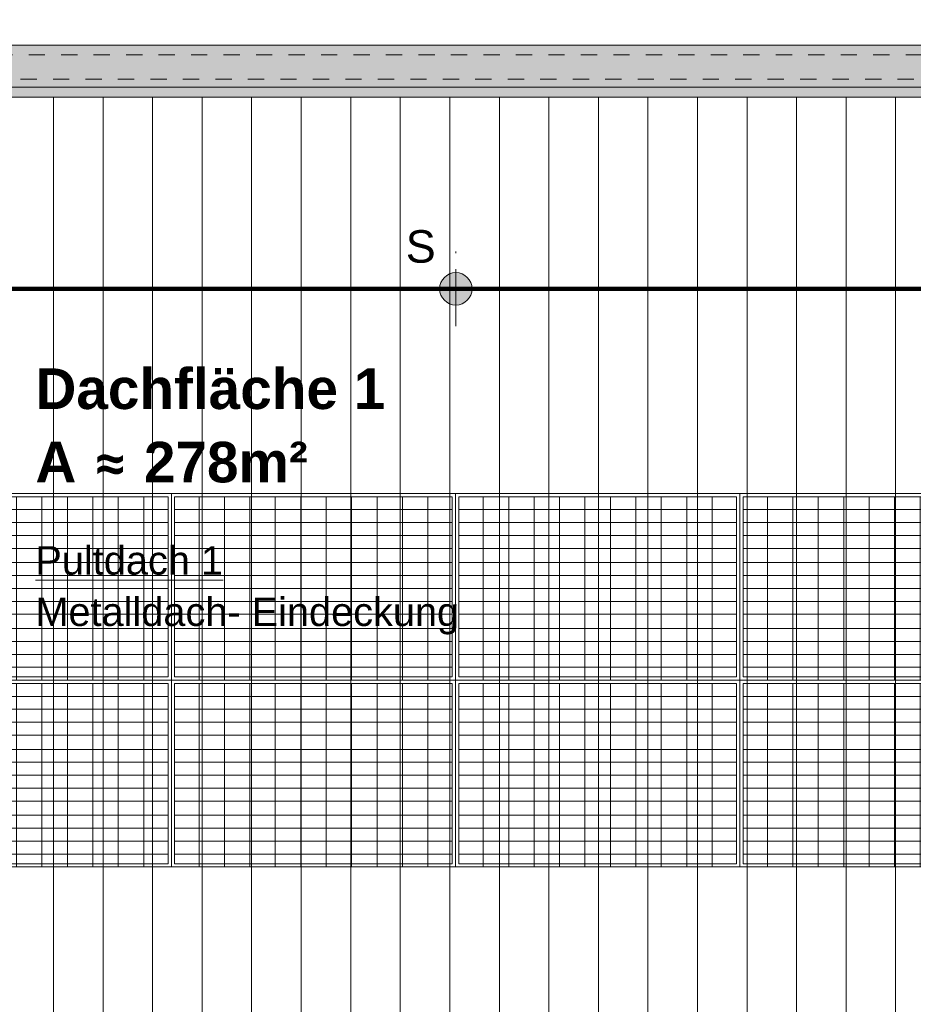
# Model space of a CAD drawing. Header units: metres. Extents: x 1308.3 to 1399.2, y -42.5 to -7.5.
# Tile 14 of 22: x 1349.4 to 1354.9, y -21.5 to -15.5. Entities that reach past the tile are written whole.
import ezdxf

# ---------------------------------------------------------------- set-up
doc = ezdxf.new("R2010")
doc.units = ezdxf.units.M
doc.header["$PDMODE"] = 65
for name, pattern in [('AUSGEZOGEN', [0]), ('STRICHPUNKT2_S5', [0.5, 0.35, -0.05, 0.05, -0.05]), ('VERDECKT2_S2', [0.15, 0.1, -0.05])]:
    doc.linetypes.add(name, pattern=pattern)
for name, color, linetype, lineweight in [('XR$2$Ansicht', 1, 'AUSGEZOGEN', 50), ('XR$2$Türen', 3, 'AUSGEZOGEN', 18), ('XR$3$Beschriften', 4, 'AUSGEZOGEN', 13), ('XR$3$Text 1_100', 3, 'AUSGEZOGEN', 18), ('XR$4$Ansicht', 1, 'AUSGEZOGEN', 50), ('XR$4$Möblierung', 4, 'AUSGEZOGEN', 13), ('XR$5$Allgemein', 4, 'AUSGEZOGEN', 13), ('XR$5$Dach', 3, 'AUSGEZOGEN', 18), ('XR$5$Maßlinie 1_50', 7, 'AUSGEZOGEN', 25), ('XR$6$Text 1_10', 4, 'AUSGEZOGEN', 13), ('XR$6$Unterzug', 3, 'STRICHPUNKT2_S5', 18)]:
    doc.layers.add(name, color=color, linetype=linetype, lineweight=lineweight)
doc.styles.add('ARIAL', font='arial.ttf')
doc.dimstyles.new('DIMSTYLE_7', dxfattribs={"dimtxt": 0.15, "dimasz": 0.03, "dimexe": 0, "dimexo": 0, "dimgap": 0.075, "dimtad": 2, "dimrnd": 0.005, "dimzin": 4, "dimdsep": 46, "dimtxsty": 'ARIAL', "dimblk1": 'ALL_ML_STRICH', "dimblk2": 'ALL_ML_STRICH', "dimsah": 1, "dimcen": 0, "dimclrd": 3, "dimclre": 3, "dimclrt": 3, "dimadec": 0, "dimazin": 0, "dimtfac": 1, "dimtdec": 0, "dimtix": 1, "dimtmove": 2, "dimatfit": 3, "dimfxl": 0, "dimtzin": 0, "dimlwd": 0, "dimlwe": 25, "dimarcsym": 0})

# ---------------------------------------------------------------- blocks, each defined once
blk = doc.blocks.new('COMPLEXOBJECT_37')
at = {"layer": 'XR$5$Allgemein', "color": 52, "linetype": 'AUSGEZOGEN', "lineweight": 13, "transparency": 33554687}
for p, q in [((1348.5686, -18.3896), (1348.5686, -18.7953)), ((1350.2786, -18.3896), (1348.5686, -18.3896)), ((1348.7189, -18.3896), (1348.7189, -18.7953)), ((1348.8755, -18.3896), (1348.8755, -18.7953)), ((1349.0321, -18.3896), (1349.0321, -18.7953)), ((1349.1887, -18.3896), (1349.1887, -18.7953)), ((1349.3453, -18.3896), (1349.3453, -18.7953)), ((1349.5019, -18.3896), (1349.5019, -18.7953)), ((1349.6585, -18.3896), (1349.6585, -18.7953)), ((1349.8151, -18.3896), (1349.8151, -18.7953)), ((1349.9717, -18.3896), (1349.9717, -18.7953)), ((1350.1283, -18.3896), (1350.1283, -18.7953)), ((1350.2786, -18.3896), (1350.2786, -18.7953)), ((1350.2786, -18.469), (1348.5686, -18.469)), ((1350.2786, -18.5485), (1348.5686, -18.5485)), ((1350.2786, -18.6279), (1348.5686, -18.6279)), ((1350.2786, -18.7074), (1348.5686, -18.7074)), ((1350.2786, -18.7953), (1348.5686, -18.7953)), ((1348.5686, -18.7953), (1348.5686, -19.201)), ((1350.2786, -18.7953), (1348.5686, -18.7953)), ((1348.7189, -18.7953), (1348.7189, -19.201)), ((1348.8755, -18.7953), (1348.8755, -19.201)), ((1349.0321, -18.7953), (1349.0321, -19.201)), ((1349.1887, -18.7953), (1349.1887, -19.201)), ((1349.3453, -18.7953), (1349.3453, -19.201)), ((1349.5019, -18.7953), (1349.5019, -19.201)), ((1349.6585, -18.7953), (1349.6585, -19.201)), ((1349.8151, -18.7953), (1349.8151, -19.201)), ((1349.9717, -18.7953), (1349.9717, -19.201)), ((1350.1283, -18.7953), (1350.1283, -19.201)), ((1350.2786, -18.7953), (1350.2786, -19.201)), ((1350.2786, -18.8748), (1348.5686, -18.8748)), ((1350.2786, -18.9542), (1348.5686, -18.9542)), ((1350.2786, -19.0337), (1348.5686, -19.0337)), ((1350.2786, -19.1131), (1348.5686, -19.1131)), ((1350.2786, -19.201), (1348.5686, -19.201)), ((1350.2786, -19.201), (1348.5686, -19.201)), ((1348.5686, -19.201), (1348.5686, -19.4989)), ((1348.7189, -19.201), (1348.7189, -19.5189)), ((1348.8755, -19.201), (1348.8755, -19.5189)), ((1349.0321, -19.201), (1349.0321, -19.5189)), ((1349.1887, -19.201), (1349.1887, -19.5189)), ((1349.3453, -19.201), (1349.3453, -19.5189)), ((1349.5019, -19.201), (1349.5019, -19.5189)), ((1349.6585, -19.201), (1349.6585, -19.5189)), ((1349.8151, -19.201), (1349.8151, -19.5189)), ((1349.9717, -19.201), (1349.9717, -19.5189)), ((1350.1283, -19.201), (1350.1283, -19.5189)), ((1350.2786, -19.201), (1350.2786, -19.4989)), ((1350.2786, -19.2805), (1348.5686, -19.2805)), ((1350.2786, -19.36), (1348.5686, -19.36)), ((1350.2786, -19.4394), (1348.5686, -19.4394)), ((1350.2786, -19.4989), (1348.5686, -19.4989))]:
    blk.add_line(p, q, dxfattribs=at)
at = {"layer": 'XR$5$Dach', "color": 4, "linetype": 'AUSGEZOGEN', "lineweight": 13, "transparency": 33554687}
blk.add_lwpolyline([(1348.5486, -18.3689), (1350.2986, -18.3689), (1350.2986, -19.5189), (1348.5486, -19.5189), (1348.5486, -18.3689)], close=True, dxfattribs=at)
blk = doc.blocks.new('COMPLEXOBJECT_38')
at = {"layer": 'XR$5$Allgemein', "color": 52, "linetype": 'AUSGEZOGEN', "lineweight": 13, "transparency": 33554687}
for p, q in [((1350.3186, -18.3896), (1350.3186, -18.7953)), ((1352.0286, -18.3896), (1350.3186, -18.3896)), ((1350.4689, -18.3896), (1350.4689, -18.7953)), ((1350.6255, -18.3896), (1350.6255, -18.7953)), ((1350.7821, -18.3896), (1350.7821, -18.7953)), ((1350.9387, -18.3896), (1350.9387, -18.7953)), ((1351.0953, -18.3896), (1351.0953, -18.7953)), ((1351.2519, -18.3896), (1351.2519, -18.7953)), ((1351.4085, -18.3896), (1351.4085, -18.7953)), ((1351.5651, -18.3896), (1351.5651, -18.7953)), ((1351.7217, -18.3896), (1351.7217, -18.7953)), ((1351.8783, -18.3896), (1351.8783, -18.7953)), ((1352.0286, -18.3896), (1352.0286, -18.7953)), ((1352.0286, -18.469), (1350.3186, -18.469)), ((1352.0286, -18.5485), (1350.3186, -18.5485)), ((1352.0286, -18.6279), (1350.3186, -18.6279)), ((1352.0286, -18.7074), (1350.3186, -18.7074)), ((1352.0286, -18.7953), (1350.3186, -18.7953)), ((1350.3186, -18.7953), (1350.3186, -19.201)), ((1352.0286, -18.7953), (1350.3186, -18.7953)), ((1350.4689, -18.7953), (1350.4689, -19.201)), ((1350.6255, -18.7953), (1350.6255, -19.201)), ((1350.7821, -18.7953), (1350.7821, -19.201)), ((1350.9387, -18.7953), (1350.9387, -19.201)), ((1351.0953, -18.7953), (1351.0953, -19.201)), ((1351.2519, -18.7953), (1351.2519, -19.201)), ((1351.4085, -18.7953), (1351.4085, -19.201)), ((1351.5651, -18.7953), (1351.5651, -19.201)), ((1351.7217, -18.7953), (1351.7217, -19.201)), ((1351.8783, -18.7953), (1351.8783, -19.201)), ((1352.0286, -18.7953), (1352.0286, -19.201)), ((1352.0286, -18.8748), (1350.3186, -18.8748)), ((1352.0286, -18.9542), (1350.3186, -18.9542)), ((1352.0286, -19.0337), (1350.3186, -19.0337)), ((1352.0286, -19.1131), (1350.3186, -19.1131)), ((1352.0286, -19.201), (1350.3186, -19.201)), ((1352.0286, -19.201), (1350.3186, -19.201)), ((1350.3186, -19.201), (1350.3186, -19.4989)), ((1350.4689, -19.201), (1350.4689, -19.5189)), ((1350.6255, -19.201), (1350.6255, -19.5189)), ((1350.7821, -19.201), (1350.7821, -19.5189)), ((1350.9387, -19.201), (1350.9387, -19.5189)), ((1351.0953, -19.201), (1351.0953, -19.5189)), ((1351.2519, -19.201), (1351.2519, -19.5189)), ((1351.4085, -19.201), (1351.4085, -19.5189)), ((1351.5651, -19.201), (1351.5651, -19.5189)), ((1351.7217, -19.201), (1351.7217, -19.5189)), ((1351.8783, -19.201), (1351.8783, -19.5189)), ((1352.0286, -19.201), (1352.0286, -19.4989)), ((1352.0286, -19.2805), (1350.3186, -19.2805)), ((1352.0286, -19.36), (1350.3186, -19.36)), ((1352.0286, -19.4394), (1350.3186, -19.4394)), ((1352.0286, -19.4989), (1350.3186, -19.4989))]:
    blk.add_line(p, q, dxfattribs=at)
at = {"layer": 'XR$5$Dach', "color": 4, "linetype": 'AUSGEZOGEN', "lineweight": 13, "transparency": 33554687}
blk.add_lwpolyline([(1350.2986, -18.3689), (1352.0486, -18.3689), (1352.0486, -19.5189), (1350.2986, -19.5189), (1350.2986, -18.3689)], close=True, dxfattribs=at)
blk = doc.blocks.new('COMPLEXOBJECT_39')
at = {"layer": 'XR$5$Allgemein', "color": 52, "linetype": 'AUSGEZOGEN', "lineweight": 13, "transparency": 33554687}
for p, q in [((1348.5686, -19.5396), (1348.5686, -19.9453)), ((1350.2786, -19.5396), (1348.5686, -19.5396)), ((1348.7189, -19.5396), (1348.7189, -19.9453)), ((1348.8755, -19.5396), (1348.8755, -19.9453)), ((1349.0321, -19.5396), (1349.0321, -19.9453)), ((1349.1887, -19.5396), (1349.1887, -19.9453)), ((1349.3453, -19.5396), (1349.3453, -19.9453)), ((1349.5019, -19.5396), (1349.5019, -19.9453)), ((1349.6585, -19.5396), (1349.6585, -19.9453)), ((1349.8151, -19.5396), (1349.8151, -19.9453)), ((1349.9717, -19.5396), (1349.9717, -19.9453)), ((1350.1283, -19.5396), (1350.1283, -19.9453)), ((1350.2786, -19.5396), (1350.2786, -19.9453)), ((1350.2786, -19.619), (1348.5686, -19.619)), ((1350.2786, -19.6985), (1348.5686, -19.6985)), ((1350.2786, -19.7779), (1348.5686, -19.7779)), ((1350.2786, -19.8574), (1348.5686, -19.8574)), ((1350.2786, -19.9453), (1348.5686, -19.9453)), ((1348.5686, -19.9453), (1348.5686, -20.351)), ((1350.2786, -19.9453), (1348.5686, -19.9453)), ((1348.7189, -19.9453), (1348.7189, -20.351)), ((1348.8755, -19.9453), (1348.8755, -20.351)), ((1349.0321, -19.9453), (1349.0321, -20.351)), ((1349.1887, -19.9453), (1349.1887, -20.351)), ((1349.3453, -19.9453), (1349.3453, -20.351)), ((1349.5019, -19.9453), (1349.5019, -20.351)), ((1349.6585, -19.9453), (1349.6585, -20.351)), ((1349.8151, -19.9453), (1349.8151, -20.351)), ((1349.9717, -19.9453), (1349.9717, -20.351)), ((1350.1283, -19.9453), (1350.1283, -20.351)), ((1350.2786, -19.9453), (1350.2786, -20.351)), ((1350.2786, -20.0248), (1348.5686, -20.0248)), ((1350.2786, -20.1042), (1348.5686, -20.1042)), ((1350.2786, -20.1837), (1348.5686, -20.1837)), ((1350.2786, -20.2631), (1348.5686, -20.2631)), ((1350.2786, -20.351), (1348.5686, -20.351)), ((1350.2786, -20.351), (1348.5686, -20.351)), ((1348.5686, -20.351), (1348.5686, -20.6489)), ((1348.7189, -20.351), (1348.7189, -20.6689)), ((1348.8755, -20.351), (1348.8755, -20.6689)), ((1349.0321, -20.351), (1349.0321, -20.6689)), ((1349.1887, -20.351), (1349.1887, -20.6689)), ((1349.3453, -20.351), (1349.3453, -20.6689)), ((1349.5019, -20.351), (1349.5019, -20.6689)), ((1349.6585, -20.351), (1349.6585, -20.6689)), ((1349.8151, -20.351), (1349.8151, -20.6689)), ((1349.9717, -20.351), (1349.9717, -20.6689)), ((1350.1283, -20.351), (1350.1283, -20.6689)), ((1350.2786, -20.351), (1350.2786, -20.6489)), ((1350.2786, -20.4305), (1348.5686, -20.4305)), ((1350.2786, -20.51), (1348.5686, -20.51)), ((1350.2786, -20.5894), (1348.5686, -20.5894)), ((1350.2786, -20.6489), (1348.5686, -20.6489))]:
    blk.add_line(p, q, dxfattribs=at)
at = {"layer": 'XR$5$Dach', "color": 4, "linetype": 'AUSGEZOGEN', "lineweight": 13, "transparency": 33554687}
blk.add_lwpolyline([(1348.5486, -19.5189), (1350.2986, -19.5189), (1350.2986, -20.6689), (1348.5486, -20.6689), (1348.5486, -19.5189)], close=True, dxfattribs=at)
blk = doc.blocks.new('COMPLEXOBJECT_40')
at = {"layer": 'XR$5$Allgemein', "color": 52, "linetype": 'AUSGEZOGEN', "lineweight": 13, "transparency": 33554687}
for p, q in [((1350.3186, -19.5396), (1350.3186, -19.9453)), ((1352.0286, -19.5396), (1350.3186, -19.5396)), ((1350.4689, -19.5396), (1350.4689, -19.9453)), ((1350.6255, -19.5396), (1350.6255, -19.9453)), ((1350.7821, -19.5396), (1350.7821, -19.9453)), ((1350.9387, -19.5396), (1350.9387, -19.9453)), ((1351.0953, -19.5396), (1351.0953, -19.9453)), ((1351.2519, -19.5396), (1351.2519, -19.9453)), ((1351.4085, -19.5396), (1351.4085, -19.9453)), ((1351.5651, -19.5396), (1351.5651, -19.9453)), ((1351.7217, -19.5396), (1351.7217, -19.9453)), ((1351.8783, -19.5396), (1351.8783, -19.9453)), ((1352.0286, -19.5396), (1352.0286, -19.9453)), ((1352.0286, -19.619), (1350.3186, -19.619)), ((1352.0286, -19.6985), (1350.3186, -19.6985)), ((1352.0286, -19.7779), (1350.3186, -19.7779)), ((1352.0286, -19.8574), (1350.3186, -19.8574)), ((1352.0286, -19.9453), (1350.3186, -19.9453)), ((1350.3186, -19.9453), (1350.3186, -20.351)), ((1352.0286, -19.9453), (1350.3186, -19.9453)), ((1350.4689, -19.9453), (1350.4689, -20.351)), ((1350.6255, -19.9453), (1350.6255, -20.351)), ((1350.7821, -19.9453), (1350.7821, -20.351)), ((1350.9387, -19.9453), (1350.9387, -20.351)), ((1351.0953, -19.9453), (1351.0953, -20.351)), ((1351.2519, -19.9453), (1351.2519, -20.351)), ((1351.4085, -19.9453), (1351.4085, -20.351)), ((1351.5651, -19.9453), (1351.5651, -20.351)), ((1351.7217, -19.9453), (1351.7217, -20.351)), ((1351.8783, -19.9453), (1351.8783, -20.351)), ((1352.0286, -19.9453), (1352.0286, -20.351)), ((1352.0286, -20.0248), (1350.3186, -20.0248)), ((1352.0286, -20.1042), (1350.3186, -20.1042)), ((1352.0286, -20.1837), (1350.3186, -20.1837)), ((1352.0286, -20.2631), (1350.3186, -20.2631)), ((1352.0286, -20.351), (1350.3186, -20.351)), ((1352.0286, -20.351), (1350.3186, -20.351)), ((1350.3186, -20.351), (1350.3186, -20.6489)), ((1350.4689, -20.351), (1350.4689, -20.6689)), ((1350.6255, -20.351), (1350.6255, -20.6689)), ((1350.7821, -20.351), (1350.7821, -20.6689)), ((1350.9387, -20.351), (1350.9387, -20.6689)), ((1351.0953, -20.351), (1351.0953, -20.6689)), ((1351.2519, -20.351), (1351.2519, -20.6689)), ((1351.4085, -20.351), (1351.4085, -20.6689)), ((1351.5651, -20.351), (1351.5651, -20.6689)), ((1351.7217, -20.351), (1351.7217, -20.6689)), ((1351.8783, -20.351), (1351.8783, -20.6689)), ((1352.0286, -20.351), (1352.0286, -20.6489)), ((1352.0286, -20.4305), (1350.3186, -20.4305)), ((1352.0286, -20.51), (1350.3186, -20.51)), ((1352.0286, -20.5894), (1350.3186, -20.5894)), ((1352.0286, -20.6489), (1350.3186, -20.6489))]:
    blk.add_line(p, q, dxfattribs=at)
at = {"layer": 'XR$5$Dach', "color": 4, "linetype": 'AUSGEZOGEN', "lineweight": 13, "transparency": 33554687}
blk.add_lwpolyline([(1350.2986, -19.5189), (1352.0486, -19.5189), (1352.0486, -20.6689), (1350.2986, -20.6689), (1350.2986, -19.5189)], close=True, dxfattribs=at)
blk = doc.blocks.new('COMPLEXOBJECT_41')
at = {"layer": 'XR$5$Allgemein', "color": 52, "linetype": 'AUSGEZOGEN', "lineweight": 13, "transparency": 33554687}
for p, q in [((1352.0686, -18.3896), (1352.0686, -18.7953)), ((1353.7786, -18.3896), (1352.0686, -18.3896)), ((1352.2189, -18.3896), (1352.2189, -18.7953)), ((1352.3755, -18.3896), (1352.3755, -18.7953)), ((1352.5321, -18.3896), (1352.5321, -18.7953)), ((1352.6887, -18.3896), (1352.6887, -18.7953)), ((1352.8453, -18.3896), (1352.8453, -18.7953)), ((1353.0019, -18.3896), (1353.0019, -18.7953)), ((1353.1585, -18.3896), (1353.1585, -18.7953)), ((1353.3151, -18.3896), (1353.3151, -18.7953)), ((1353.4717, -18.3896), (1353.4717, -18.7953)), ((1353.6283, -18.3896), (1353.6283, -18.7953)), ((1353.7786, -18.3896), (1353.7786, -18.7953)), ((1353.7786, -18.469), (1352.0686, -18.469)), ((1353.7786, -18.5485), (1352.0686, -18.5485)), ((1353.7786, -18.6279), (1352.0686, -18.6279)), ((1353.7786, -18.7074), (1352.0686, -18.7074)), ((1353.7786, -18.7953), (1352.0686, -18.7953)), ((1352.0686, -18.7953), (1352.0686, -19.201)), ((1353.7786, -18.7953), (1352.0686, -18.7953)), ((1352.2189, -18.7953), (1352.2189, -19.201)), ((1352.3755, -18.7953), (1352.3755, -19.201)), ((1352.5321, -18.7953), (1352.5321, -19.201)), ((1352.6887, -18.7953), (1352.6887, -19.201)), ((1352.8453, -18.7953), (1352.8453, -19.201)), ((1353.0019, -18.7953), (1353.0019, -19.201)), ((1353.1585, -18.7953), (1353.1585, -19.201)), ((1353.3151, -18.7953), (1353.3151, -19.201)), ((1353.4717, -18.7953), (1353.4717, -19.201)), ((1353.6283, -18.7953), (1353.6283, -19.201)), ((1353.7786, -18.7953), (1353.7786, -19.201)), ((1353.7786, -18.8748), (1352.0686, -18.8748)), ((1353.7786, -18.9542), (1352.0686, -18.9542)), ((1353.7786, -19.0337), (1352.0686, -19.0337)), ((1353.7786, -19.1131), (1352.0686, -19.1131)), ((1353.7786, -19.201), (1352.0686, -19.201)), ((1353.7786, -19.201), (1352.0686, -19.201)), ((1352.0686, -19.201), (1352.0686, -19.4989)), ((1352.2189, -19.201), (1352.2189, -19.5189)), ((1352.3755, -19.201), (1352.3755, -19.5189)), ((1352.5321, -19.201), (1352.5321, -19.5189)), ((1352.6887, -19.201), (1352.6887, -19.5189)), ((1352.8453, -19.201), (1352.8453, -19.5189)), ((1353.0019, -19.201), (1353.0019, -19.5189)), ((1353.1585, -19.201), (1353.1585, -19.5189)), ((1353.3151, -19.201), (1353.3151, -19.5189)), ((1353.4717, -19.201), (1353.4717, -19.5189)), ((1353.6283, -19.201), (1353.6283, -19.5189)), ((1353.7786, -19.201), (1353.7786, -19.4989)), ((1353.7786, -19.2805), (1352.0686, -19.2805)), ((1353.7786, -19.36), (1352.0686, -19.36)), ((1353.7786, -19.4394), (1352.0686, -19.4394)), ((1353.7786, -19.4989), (1352.0686, -19.4989))]:
    blk.add_line(p, q, dxfattribs=at)
at = {"layer": 'XR$5$Dach', "color": 4, "linetype": 'AUSGEZOGEN', "lineweight": 13, "transparency": 33554687}
blk.add_lwpolyline([(1352.0486, -18.3689), (1353.7986, -18.3689), (1353.7986, -19.5189), (1352.0486, -19.5189), (1352.0486, -18.3689)], close=True, dxfattribs=at)
blk = doc.blocks.new('COMPLEXOBJECT_42')
at = {"layer": 'XR$5$Allgemein', "color": 52, "linetype": 'AUSGEZOGEN', "lineweight": 13, "transparency": 33554687}
for p, q in [((1353.8186, -18.3896), (1353.8186, -18.7953)), ((1355.5286, -18.3896), (1353.8186, -18.3896)), ((1353.9689, -18.3896), (1353.9689, -18.7953)), ((1354.1255, -18.3896), (1354.1255, -18.7953)), ((1354.2821, -18.3896), (1354.2821, -18.7953)), ((1354.4387, -18.3896), (1354.4387, -18.7953)), ((1354.5953, -18.3896), (1354.5953, -18.7953)), ((1354.7519, -18.3896), (1354.7519, -18.7953)), ((1354.9085, -18.3896), (1354.9085, -18.7953)), ((1355.0651, -18.3896), (1355.0651, -18.7953)), ((1355.2217, -18.3896), (1355.2217, -18.7953)), ((1355.3783, -18.3896), (1355.3783, -18.7953)), ((1355.5286, -18.3896), (1355.5286, -18.7953)), ((1355.5286, -18.469), (1353.8186, -18.469)), ((1355.5286, -18.5485), (1353.8186, -18.5485)), ((1355.5286, -18.6279), (1353.8186, -18.6279)), ((1355.5286, -18.7074), (1353.8186, -18.7074)), ((1355.5286, -18.7953), (1353.8186, -18.7953)), ((1353.8186, -18.7953), (1353.8186, -19.201)), ((1355.5286, -18.7953), (1353.8186, -18.7953)), ((1353.9689, -18.7953), (1353.9689, -19.201)), ((1354.1255, -18.7953), (1354.1255, -19.201)), ((1354.2821, -18.7953), (1354.2821, -19.201)), ((1354.4387, -18.7953), (1354.4387, -19.201)), ((1354.5953, -18.7953), (1354.5953, -19.201)), ((1354.7519, -18.7953), (1354.7519, -19.201)), ((1354.9085, -18.7953), (1354.9085, -19.201)), ((1355.0651, -18.7953), (1355.0651, -19.201)), ((1355.2217, -18.7953), (1355.2217, -19.201)), ((1355.3783, -18.7953), (1355.3783, -19.201)), ((1355.5286, -18.7953), (1355.5286, -19.201)), ((1355.5286, -18.8748), (1353.8186, -18.8748)), ((1355.5286, -18.9542), (1353.8186, -18.9542)), ((1355.5286, -19.0337), (1353.8186, -19.0337)), ((1355.5286, -19.1131), (1353.8186, -19.1131)), ((1355.5286, -19.201), (1353.8186, -19.201)), ((1355.5286, -19.201), (1353.8186, -19.201)), ((1353.8186, -19.201), (1353.8186, -19.4989)), ((1353.9689, -19.201), (1353.9689, -19.5189)), ((1354.1255, -19.201), (1354.1255, -19.5189)), ((1354.2821, -19.201), (1354.2821, -19.5189)), ((1354.4387, -19.201), (1354.4387, -19.5189)), ((1354.5953, -19.201), (1354.5953, -19.5189)), ((1354.7519, -19.201), (1354.7519, -19.5189)), ((1354.9085, -19.201), (1354.9085, -19.5189)), ((1355.0651, -19.201), (1355.0651, -19.5189)), ((1355.2217, -19.201), (1355.2217, -19.5189)), ((1355.3783, -19.201), (1355.3783, -19.5189)), ((1355.5286, -19.201), (1355.5286, -19.4989)), ((1355.5286, -19.2805), (1353.8186, -19.2805)), ((1355.5286, -19.36), (1353.8186, -19.36)), ((1355.5286, -19.4394), (1353.8186, -19.4394)), ((1355.5286, -19.4989), (1353.8186, -19.4989))]:
    blk.add_line(p, q, dxfattribs=at)
at = {"layer": 'XR$5$Dach', "color": 4, "linetype": 'AUSGEZOGEN', "lineweight": 13, "transparency": 33554687}
blk.add_lwpolyline([(1353.7986, -18.3689), (1355.5486, -18.3689), (1355.5486, -19.5189), (1353.7986, -19.5189), (1353.7986, -18.3689)], close=True, dxfattribs=at)
blk = doc.blocks.new('COMPLEXOBJECT_43')
at = {"layer": 'XR$5$Allgemein', "color": 52, "linetype": 'AUSGEZOGEN', "lineweight": 13, "transparency": 33554687}
for p, q in [((1352.0686, -19.5396), (1352.0686, -19.9453)), ((1353.7786, -19.5396), (1352.0686, -19.5396)), ((1352.2189, -19.5396), (1352.2189, -19.9453)), ((1352.3755, -19.5396), (1352.3755, -19.9453)), ((1352.5321, -19.5396), (1352.5321, -19.9453)), ((1352.6887, -19.5396), (1352.6887, -19.9453)), ((1352.8453, -19.5396), (1352.8453, -19.9453)), ((1353.0019, -19.5396), (1353.0019, -19.9453)), ((1353.1585, -19.5396), (1353.1585, -19.9453)), ((1353.3151, -19.5396), (1353.3151, -19.9453)), ((1353.4717, -19.5396), (1353.4717, -19.9453)), ((1353.6283, -19.5396), (1353.6283, -19.9453)), ((1353.7786, -19.5396), (1353.7786, -19.9453)), ((1353.7786, -19.619), (1352.0686, -19.619)), ((1353.7786, -19.6985), (1352.0686, -19.6985)), ((1353.7786, -19.7779), (1352.0686, -19.7779)), ((1353.7786, -19.8574), (1352.0686, -19.8574)), ((1353.7786, -19.9453), (1352.0686, -19.9453)), ((1352.0686, -19.9453), (1352.0686, -20.351)), ((1353.7786, -19.9453), (1352.0686, -19.9453)), ((1352.2189, -19.9453), (1352.2189, -20.351)), ((1352.3755, -19.9453), (1352.3755, -20.351)), ((1352.5321, -19.9453), (1352.5321, -20.351)), ((1352.6887, -19.9453), (1352.6887, -20.351)), ((1352.8453, -19.9453), (1352.8453, -20.351)), ((1353.0019, -19.9453), (1353.0019, -20.351)), ((1353.1585, -19.9453), (1353.1585, -20.351)), ((1353.3151, -19.9453), (1353.3151, -20.351)), ((1353.4717, -19.9453), (1353.4717, -20.351)), ((1353.6283, -19.9453), (1353.6283, -20.351)), ((1353.7786, -19.9453), (1353.7786, -20.351)), ((1353.7786, -20.0248), (1352.0686, -20.0248)), ((1353.7786, -20.1042), (1352.0686, -20.1042)), ((1353.7786, -20.1837), (1352.0686, -20.1837)), ((1353.7786, -20.2631), (1352.0686, -20.2631)), ((1353.7786, -20.351), (1352.0686, -20.351)), ((1353.7786, -20.351), (1352.0686, -20.351)), ((1352.0686, -20.351), (1352.0686, -20.6489)), ((1352.2189, -20.351), (1352.2189, -20.6689)), ((1352.3755, -20.351), (1352.3755, -20.6689)), ((1352.5321, -20.351), (1352.5321, -20.6689)), ((1352.6887, -20.351), (1352.6887, -20.6689)), ((1352.8453, -20.351), (1352.8453, -20.6689)), ((1353.0019, -20.351), (1353.0019, -20.6689)), ((1353.1585, -20.351), (1353.1585, -20.6689)), ((1353.3151, -20.351), (1353.3151, -20.6689)), ((1353.4717, -20.351), (1353.4717, -20.6689)), ((1353.6283, -20.351), (1353.6283, -20.6689)), ((1353.7786, -20.351), (1353.7786, -20.6489)), ((1353.7786, -20.4305), (1352.0686, -20.4305)), ((1353.7786, -20.51), (1352.0686, -20.51)), ((1353.7786, -20.5894), (1352.0686, -20.5894)), ((1353.7786, -20.6489), (1352.0686, -20.6489))]:
    blk.add_line(p, q, dxfattribs=at)
at = {"layer": 'XR$5$Dach', "color": 4, "linetype": 'AUSGEZOGEN', "lineweight": 13, "transparency": 33554687}
blk.add_lwpolyline([(1352.0486, -19.5189), (1353.7986, -19.5189), (1353.7986, -20.6689), (1352.0486, -20.6689), (1352.0486, -19.5189)], close=True, dxfattribs=at)
blk = doc.blocks.new('COMPLEXOBJECT_44')
at = {"layer": 'XR$5$Allgemein', "color": 52, "linetype": 'AUSGEZOGEN', "lineweight": 13, "transparency": 33554687}
for p, q in [((1353.8186, -19.5396), (1353.8186, -19.9453)), ((1355.5286, -19.5396), (1353.8186, -19.5396)), ((1353.9689, -19.5396), (1353.9689, -19.9453)), ((1354.1255, -19.5396), (1354.1255, -19.9453)), ((1354.2821, -19.5396), (1354.2821, -19.9453)), ((1354.4387, -19.5396), (1354.4387, -19.9453)), ((1354.5953, -19.5396), (1354.5953, -19.9453)), ((1354.7519, -19.5396), (1354.7519, -19.9453)), ((1354.9085, -19.5396), (1354.9085, -19.9453)), ((1355.0651, -19.5396), (1355.0651, -19.9453)), ((1355.2217, -19.5396), (1355.2217, -19.9453)), ((1355.3783, -19.5396), (1355.3783, -19.9453)), ((1355.5286, -19.5396), (1355.5286, -19.9453)), ((1355.5286, -19.619), (1353.8186, -19.619)), ((1355.5286, -19.6985), (1353.8186, -19.6985)), ((1355.5286, -19.7779), (1353.8186, -19.7779)), ((1355.5286, -19.8574), (1353.8186, -19.8574)), ((1355.5286, -19.9453), (1353.8186, -19.9453)), ((1353.8186, -19.9453), (1353.8186, -20.351)), ((1355.5286, -19.9453), (1353.8186, -19.9453)), ((1353.9689, -19.9453), (1353.9689, -20.351)), ((1354.1255, -19.9453), (1354.1255, -20.351)), ((1354.2821, -19.9453), (1354.2821, -20.351)), ((1354.4387, -19.9453), (1354.4387, -20.351)), ((1354.5953, -19.9453), (1354.5953, -20.351)), ((1354.7519, -19.9453), (1354.7519, -20.351)), ((1354.9085, -19.9453), (1354.9085, -20.351)), ((1355.0651, -19.9453), (1355.0651, -20.351)), ((1355.2217, -19.9453), (1355.2217, -20.351)), ((1355.3783, -19.9453), (1355.3783, -20.351)), ((1355.5286, -19.9453), (1355.5286, -20.351)), ((1355.5286, -20.0248), (1353.8186, -20.0248)), ((1355.5286, -20.1042), (1353.8186, -20.1042)), ((1355.5286, -20.1837), (1353.8186, -20.1837)), ((1355.5286, -20.2631), (1353.8186, -20.2631)), ((1355.5286, -20.351), (1353.8186, -20.351)), ((1355.5286, -20.351), (1353.8186, -20.351)), ((1353.8186, -20.351), (1353.8186, -20.6489)), ((1353.9689, -20.351), (1353.9689, -20.6689)), ((1354.1255, -20.351), (1354.1255, -20.6689)), ((1354.2821, -20.351), (1354.2821, -20.6689)), ((1354.4387, -20.351), (1354.4387, -20.6689)), ((1354.5953, -20.351), (1354.5953, -20.6689)), ((1354.7519, -20.351), (1354.7519, -20.6689)), ((1354.9085, -20.351), (1354.9085, -20.6689)), ((1355.0651, -20.351), (1355.0651, -20.6689)), ((1355.2217, -20.351), (1355.2217, -20.6689)), ((1355.3783, -20.351), (1355.3783, -20.6689)), ((1355.5286, -20.351), (1355.5286, -20.6489)), ((1355.5286, -20.4305), (1353.8186, -20.4305)), ((1355.5286, -20.51), (1353.8186, -20.51)), ((1355.5286, -20.5894), (1353.8186, -20.5894)), ((1355.5286, -20.6489), (1353.8186, -20.6489))]:
    blk.add_line(p, q, dxfattribs=at)
at = {"layer": 'XR$5$Dach', "color": 4, "linetype": 'AUSGEZOGEN', "lineweight": 13, "transparency": 33554687}
blk.add_lwpolyline([(1353.7986, -19.5189), (1355.5486, -19.5189), (1355.5486, -20.6689), (1353.7986, -20.6689), (1353.7986, -19.5189)], close=True, dxfattribs=at)
blk = doc.blocks.new('ALL_ML_STRICH')
at = {"color": 0, "linetype": 'ByBlock', "lineweight": -2}
for p, q in [((-1, 0), (0.5, 0)), ((-0.3, -0.3), (0.3, 0.3)), ((0, -0.5), (0, 0.5))]:
    blk.add_line(p, q, dxfattribs=at)
blk = doc.blocks.new('*D120')
at = {"layer": 'DEFPOINTS', "color": 3, "linetype": 'AUSGEZOGEN', "lineweight": 25, "transparency": 33554687}
for p in [(1345.0486, -14.0858), (1345.0486, -18.3689), (1359.0486, -18.3689)]:
    blk.add_point(p, dxfattribs=at)
at = {"layer": 'XR$5$Maßlinie 1_50', "color": 3, "linetype": 'AUSGEZOGEN', "lineweight": -2, "transparency": 33554687}
for p, q in [((1345.0486, -14.1358), (1345.0486, -14.0858)), ((1345.0486, -14.0858), (1359.0486, -14.0858)), ((1359.0486, -14.1358), (1359.0486, -14.0858))]:
    blk.add_line(p, q, dxfattribs=at)
at = {"layer": 'XR$5$Maßlinie 1_50', "color": 3, "linetype": 'AUSGEZOGEN', "lineweight": 25, "transparency": 33554687, "xscale": 0.03000000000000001, "yscale": 0.03000000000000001, "zscale": 0.03000000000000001, "rotation": 180}
blk.add_blockref('ALL_ML_STRICH', (1345.0486, -14.0858), dxfattribs=at)
at = {"layer": 'XR$5$Maßlinie 1_50', "color": 3, "linetype": 'AUSGEZOGEN', "lineweight": 25, "transparency": 33554687, "xscale": 0.03000000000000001, "yscale": 0.03000000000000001, "zscale": 0.03000000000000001}
blk.add_blockref('ALL_ML_STRICH', (1359.0486, -14.0858), dxfattribs=at)
at = {"layer": 'XR$5$Maßlinie 1_50', "color": 3, "linetype": 'AUSGEZOGEN', "lineweight": 25, "transparency": 33554687, "insert": (1352.0528, -13.9583), "char_height": 0.15, "width": 0.6, "attachment_point": 5, "style": 'ARIAL'}
blk.add_mtext('\\W0.80;\\A1;{\\A1;{14.00\\H0.099000;\\S^ ;}}', dxfattribs=at)
blk = doc.blocks.new('COMPLEXOBJECT_117')
at = {"layer": 'XR$6$Unterzug', "linetype": 'AUSGEZOGEN', "lineweight": 13, "transparency": 33554687}
for points in [[(1352.0501, -17.1095), (1352.0501, -17.0095), (1352.0448, -17.0096), (1352.0396, -17.01), (1352.0344, -17.0107), (1352.0293, -17.0117), (1352.0242, -17.0129), (1352.0192, -17.0144), (1352.0142, -17.0161), (1352.0094, -17.0181), (1352.0047, -17.0204), (1352.0001, -17.0229), (1351.9956, -17.0256), (1351.9913, -17.0286), (1351.9871, -17.0318), (1351.9832, -17.0352), (1351.9794, -17.0388), (1351.9758, -17.0426), (1351.9724, -17.0466), (1351.9692, -17.0507), (1351.9662, -17.055), (1351.9635, -17.0595), (1351.961, -17.0641), (1351.9587, -17.0688), (1351.9567, -17.0736), (1351.955, -17.0786), (1351.9535, -17.0836), (1351.9523, -17.0887), (1351.9513, -17.0938), (1351.9506, -17.099), (1351.9502, -17.1043), (1351.9501, -17.1095)], [(1352.1501, -17.1095), (1352.1499, -17.1043), (1352.1495, -17.099), (1352.1488, -17.0938), (1352.1479, -17.0887), (1352.1467, -17.0836), (1352.1452, -17.0786), (1352.1434, -17.0736), (1352.1414, -17.0688), (1352.1392, -17.0641), (1352.1367, -17.0595), (1352.1339, -17.055), (1352.131, -17.0507), (1352.1278, -17.0466), (1352.1244, -17.0426), (1352.1208, -17.0388), (1352.117, -17.0352), (1352.113, -17.0318), (1352.1088, -17.0286), (1352.1045, -17.0256), (1352.1001, -17.0229), (1352.0955, -17.0204), (1352.0907, -17.0181), (1352.0859, -17.0161), (1352.081, -17.0144), (1352.076, -17.0129), (1352.0709, -17.0117), (1352.0657, -17.0107), (1352.0605, -17.01), (1352.0553, -17.0096), (1352.0501, -17.0095), (1352.0501, -17.1095)], [(1352.0501, -17.1095), (1351.9501, -17.1095), (1351.9502, -17.1147), (1351.9506, -17.1199), (1351.9513, -17.1251), (1351.9523, -17.1303), (1351.9535, -17.1354), (1351.955, -17.1404), (1351.9567, -17.1453), (1351.9587, -17.1502), (1351.961, -17.1549), (1351.9635, -17.1595), (1351.9662, -17.164), (1351.9692, -17.1683), (1351.9724, -17.1724), (1351.9758, -17.1764), (1351.9794, -17.1802), (1351.9832, -17.1838), (1351.9871, -17.1872), (1351.9913, -17.1904), (1351.9956, -17.1934), (1352.0001, -17.1961), (1352.0047, -17.1986), (1352.0094, -17.2008), (1352.0142, -17.2028), (1352.0192, -17.2046), (1352.0242, -17.2061), (1352.0293, -17.2073), (1352.0344, -17.2083), (1352.0396, -17.2089), (1352.0448, -17.2093), (1352.0501, -17.2095)], [(1352.0501, -17.1095), (1352.0501, -17.2095), (1352.0553, -17.2093), (1352.0605, -17.2089), (1352.0657, -17.2083), (1352.0709, -17.2073), (1352.076, -17.2061), (1352.081, -17.2046), (1352.0859, -17.2028), (1352.0907, -17.2008), (1352.0955, -17.1986), (1352.1001, -17.1961), (1352.1045, -17.1934), (1352.1088, -17.1904), (1352.113, -17.1872), (1352.117, -17.1838), (1352.1208, -17.1802), (1352.1244, -17.1764), (1352.1278, -17.1724), (1352.131, -17.1683), (1352.1339, -17.164), (1352.1367, -17.1595), (1352.1392, -17.1549), (1352.1414, -17.1502), (1352.1434, -17.1453), (1352.1452, -17.1404), (1352.1467, -17.1354), (1352.1479, -17.1303), (1352.1488, -17.1251), (1352.1495, -17.1199), (1352.1499, -17.1147), (1352.1501, -17.1095)]]:
    blk.add_hatch(color=5, dxfattribs=at).paths.add_polyline_path(points)
at = {"layer": 'XR$6$Unterzug', "color": 3, "linetype": 'STRICHPUNKT2_S5', "lineweight": 13, "transparency": 33554687}
for p, q in [((1352.0501, -17.3395), (1352.0501, -16.8795)), ((1352.2801, -17.1095), (1351.8201, -17.1095))]:
    blk.add_line(p, q, dxfattribs=at)
at = {"layer": 'XR$6$Unterzug', "color": 3, "linetype": 'AUSGEZOGEN', "lineweight": 13, "transparency": 33554687}
blk.add_circle((1352.0501, -17.1095), 0.1, dxfattribs=at)
at = {"layer": 'XR$6$Unterzug', "color": 3, "linetype": 'AUSGEZOGEN', "lineweight": 50, "transparency": 33554687, "insert": (1351.7418, -16.9514), "char_height": 0.2, "width": 0.285328, "attachment_point": 7, "style": 'ARIAL'}
blk.add_mtext('\\W0.99;S', dxfattribs=at)

msp = doc.modelspace()

# ---------------------------------------------------------------- hatches: boundary and pattern name
at = {"layer": 'XR$4$Möblierung', "linetype": 'AUSGEZOGEN', "lineweight": 13, "transparency": 33554687}
msp.add_hatch(color=254, dxfattribs=at).paths.add_polyline_path([(1361.5033, -30.3282), (1361.5033, -15.6095), (1342.5968, -15.6095), (1342.5968, -30.3282), (1342.9241, -30.3282), (1342.9241, -15.9296), (1361.1001, -15.9296), (1361.1001, -30.3282)])

# ---------------------------------------------------------------- linework, layer by layer
at = {"layer": 'XR$2$Ansicht', "color": 4, "linetype": 'VERDECKT2_S2', "lineweight": 13, "transparency": 33554687}
for p, q in [((1342.6201, -15.6682), (1361.4801, -15.6682)), ((1342.7701, -15.8182), (1361.1501, -15.8182))]:
    msp.add_line(p, q, dxfattribs=at)
at = {"layer": 'XR$2$Ansicht', "color": 4, "linetype": 'AUSGEZOGEN', "lineweight": 13, "transparency": 33554687}
msp.add_line((1342.9241, -15.9296), (1361.1001, -15.9296), dxfattribs=at)
at = {"layer": 'XR$2$Türen', "color": 3, "linetype": 'AUSGEZOGEN', "lineweight": 13, "transparency": 33554687}
msp.add_line((1361.5033, -15.6095), (1342.5968, -15.6095), dxfattribs=at)
at = {"layer": 'XR$2$Türen', "color": 35, "linetype": 'AUSGEZOGEN', "lineweight": 13, "transparency": 33554687}
msp.add_line((1342.8201, -15.8682), (1361.1001, -15.8682), dxfattribs=at)
at = {"layer": 'XR$4$Ansicht', "color": 52, "linetype": 'AUSGEZOGEN', "lineweight": 13, "transparency": 33554687}
for p, q in [((1349.5731, -30.3282), (1349.5731, -15.9296)), ((1349.8781, -30.3282), (1349.8781, -15.9296)), ((1350.1831, -30.3282), (1350.1831, -15.9296)), ((1350.4881, -30.3282), (1350.4881, -15.9296)), ((1350.7931, -30.3282), (1350.7931, -15.9296)), ((1351.0981, -30.3282), (1351.0981, -15.9296)), ((1351.4031, -30.3282), (1351.4031, -15.9296)), ((1351.7081, -30.3282), (1351.7081, -15.9296)), ((1352.0131, -30.3282), (1352.0131, -15.9296)), ((1352.3181, -30.3282), (1352.3181, -15.9296)), ((1352.6231, -30.3282), (1352.6231, -15.9296)), ((1352.9281, -30.3282), (1352.9281, -15.9296)), ((1353.2331, -30.3282), (1353.2331, -15.9296)), ((1353.5381, -30.3282), (1353.5381, -15.9296)), ((1353.8431, -30.3282), (1353.8431, -15.9296)), ((1354.1481, -30.3282), (1354.1481, -15.9296)), ((1354.4531, -30.3282), (1354.4531, -15.9296)), ((1354.7581, -30.3282), (1354.7581, -15.9296))]:
    msp.add_line(p, q, dxfattribs=at)
at = {"layer": 'XR$6$Text 1_10', "linetype": 'AUSGEZOGEN', "lineweight": 140, "transparency": 33554687}
msp.add_line((1360.0033, -17.1095), (1344.0968, -17.1095), dxfattribs=at)

# ---------------------------------------------------------------- block references
at = {"layer": 'XR$5$Dach', "color": 4, "linetype": 'AUSGEZOGEN', "lineweight": 13, "transparency": 33554687}
for name in ['COMPLEXOBJECT_37', 'COMPLEXOBJECT_38', 'COMPLEXOBJECT_41', 'COMPLEXOBJECT_42', 'COMPLEXOBJECT_39', 'COMPLEXOBJECT_40', 'COMPLEXOBJECT_43', 'COMPLEXOBJECT_44']:
    msp.add_blockref(name, (0, 0), dxfattribs=at)
at = {"layer": 'XR$6$Unterzug', "color": 3, "linetype": 'AUSGEZOGEN', "lineweight": 13, "transparency": 33554687}
msp.add_blockref('COMPLEXOBJECT_117', (0, 0), dxfattribs=at)

# ---------------------------------------------------------------- texts
at = {"layer": 'XR$3$Beschriften', "color": 4, "linetype": 'AUSGEZOGEN', "lineweight": 25, "transparency": 33554687, "insert": (1349.4615, -17.5996), "char_height": 0.25, "width": 2.293752, "attachment_point": 1, "line_spacing_factor": 1.084337, "style": 'ARIAL'}
msp.add_mtext('\\A1;{\\fArial|i0|b1;\\H0.250000;\\W1.000000;\\C4;Dachfläche 1}\\P{\\fArial|i0|b1;\\H0.250000;\\W1.000000;\\C4;A \\fCambria Math|i0|b1;≈\\fArial|i0|b1; 278m²}\\P', dxfattribs=at)
at = {"layer": 'XR$3$Text 1_100', "color": 3, "linetype": 'AUSGEZOGEN', "lineweight": 18, "transparency": 33554687, "insert": (1349.4615, -18.6942), "char_height": 0.175, "width": 2.711798, "attachment_point": 1, "line_spacing_factor": 1.084337, "style": 'ARIAL'}
msp.add_mtext('\\A1;{\\L\\fArial|i0|b0;\\H0.175000;\\W1.000000;\\C3;Pultdach 1\\l}\\P{\\fArial|i0|b0;\\H0.175000;\\W1.000000;\\C3;Metalldach- Eindeckung}\\P{\\fArial|i0|b0;\\H0.175000;\\W1.000000;\\C3;   }\\P', dxfattribs=at)

# ---------------------------------------------------------------- dimensions: what is measured, and where the dimension line sits
at = {"layer": 'XR$5$Maßlinie 1_50', "color": 3, "linetype": 'AUSGEZOGEN', "lineweight": 25, "transparency": 33554687}
dim = msp.add_linear_dim(base=(1359.0486, -14.0858), p1=(1345.0486, -14.1358), p2=(1359.0486, -14.1358), dimstyle='DIMSTYLE_7', override={"dimpost": '<>', "dimclrd": 3, "dimclre": 3, "dimclrt": 3, "dimlwd": 0, "dimlwe": 25}, dxfattribs=at)
dim.commit()
dim.dimension.update_dxf_attribs({"geometry": '*D120', "text_midpoint": (1352.0528, -13.9583), "dimtype": 160})

doc.saveas('drawing.dxf')
